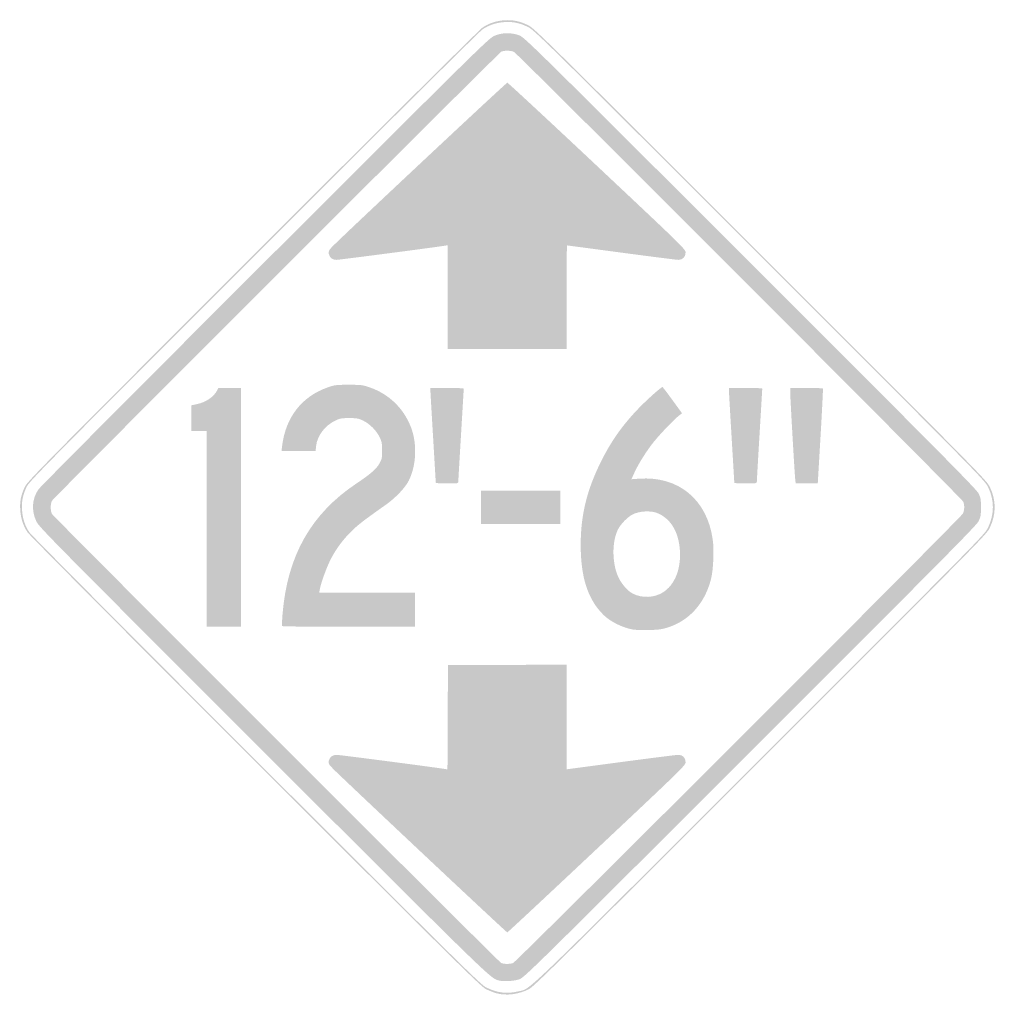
# Model space of a CAD drawing. Header units: inches. Extents: x -25.5 to 25.5, y -26 to 25.5.
import ezdxf

# ---------------------------------------------------------------- set-up
doc = ezdxf.new("R2010")
doc.units = ezdxf.units.IN
doc.header["$MEASUREMENT"] = 0

msp = doc.modelspace()

# ---------------------------------------------------------------- hatches: boundary and pattern name
h = msp.add_hatch(color=7)
edge = h.paths.add_edge_path()
edge.add_spline(control_points=[(-0.576, -25.383), (-0.711, -25.347), (-0.955, -25.251), (-1.117, -25.17), (-1.384, -25.038), (-2.554, -23.883), (-13.154, -13.289), (-19.78, -6.667), (-24.968, -1.445), (-25.062, -1.304), (-25.294, -0.958), (-25.415, -0.586), (-25.444, -0.136), (-25.472, 0.31), (-25.411, 0.622), (-25.21, 1.06), (-25.076, 1.349), (-24.429, 2.006), (-13.311, 13.13), (-6.67, 19.776), (-1.445, 24.968), (-1.304, 25.062), (-0.966, 25.288), (-0.59, 25.414), (-0.165, 25.443), (0.282, 25.474), (0.638, 25.4), (1.072, 25.188), (1.401, 25.026), (1.838, 24.596), (13.217, 13.217), (24.819, 1.616), (25.024, 1.407), (25.191, 1.06), (25.527, 0.363), (25.527, -0.348), (25.19, -1.06), (25.024, -1.409), (24.884, -1.551), (13.218, -13.215), (2.915, -23.515), (1.376, -25.035), (1.126, -25.164), (0.593, -25.439), (-0.057, -25.523), (-0.576, -25.383)], knot_values=[0, 0, 0, 0, 1, 1, 1, 2, 2, 2, 3, 3, 3, 4, 4, 4, 5, 5, 5, 6, 6, 6, 7, 7, 7, 8, 8, 8, 9, 9, 9, 10, 10, 10, 11, 11, 11, 12, 12, 12, 13, 13, 13, 14, 14, 14, 15, 15, 15, 15], degree=3, periodic=0)
edge = h.paths.add_edge_path(flags=0)
edge.add_spline(control_points=[(0.537, -25.289), (1.248, -25.122), (0.375, -25.959), (13.171, -13.167), (24.79, -1.551), (24.93, -1.409), (25.095, -1.06), (25.432, -0.348), (25.433, 0.363), (25.097, 1.06), (24.93, 1.407), (24.725, 1.615), (13.17, 13.17), (1.836, 24.503), (1.401, 24.932), (1.072, 25.093), (0.638, 25.306), (0.282, 25.38), (-0.165, 25.349), (-0.59, 25.319), (-0.966, 25.194), (-1.304, 24.968), (-1.445, 24.873), (-6.65, 19.702), (-13.264, 13.083), (-24.337, 2.004), (-24.982, 1.349), (-25.115, 1.06), (-25.317, 0.622), (-25.378, 0.31), (-25.35, -0.136), (-25.321, -0.586), (-25.199, -0.958), (-24.968, -1.304), (-24.873, -1.445), (-19.705, -6.647), (-13.107, -13.242), (-2.55, -23.793), (-1.384, -24.944), (-1.117, -25.076), (-0.546, -25.36), (-0.04, -25.425), (0.537, -25.289)], knot_values=[0, 0, 0, 0, 1, 1, 1, 2, 2, 2, 3, 3, 3, 4, 4, 4, 5, 5, 5, 6, 6, 6, 7, 7, 7, 8, 8, 8, 9, 9, 9, 10, 10, 10, 11, 11, 11, 12, 12, 12, 13, 13, 13, 14, 14, 14, 14], degree=3, periodic=0)
h = msp.add_hatch(color=7)
edge = h.paths.add_edge_path()
edge.add_spline(control_points=[(-0.495, -24.705), (-0.912, -24.578), (-1.078, -24.416), (-12.75, -12.747), (-23.808, -1.691), (-24.471, -1.019), (-24.605, -0.73), (-24.871, -0.154), (-24.83, 0.448), (-24.491, 0.942), (-24.401, 1.071), (-19.077, 6.425), (-12.659, 12.838), (-1.472, 24.017), (-0.977, 24.504), (-0.687, 24.63), (-0.29, 24.803), (0.194, 24.813), (0.612, 24.656), (0.887, 24.554), (1.22, 24.226), (12.682, 12.77), (22.661, 2.796), (24.489, 0.949), (24.598, 0.73), (24.711, 0.5), (24.726, 0.418), (24.726, 0), (24.726, -0.418), (24.711, -0.5), (24.598, -0.73), (24.489, -0.949), (22.661, -2.796), (12.682, -12.77), (1.308, -24.138), (0.885, -24.554), (0.622, -24.65), (0.341, -24.753), (-0.245, -24.782), (-0.495, -24.705)], knot_values=[0, 0, 0, 0, 1, 1, 1, 2, 2, 2, 3, 3, 3, 4, 4, 4, 5, 5, 5, 6, 6, 6, 7, 7, 7, 8, 8, 8, 9, 9, 9, 10, 10, 10, 11, 11, 11, 12, 12, 12, 13, 13, 13, 13], degree=3, periodic=0)
edge = h.paths.add_edge_path(flags=0)
edge.add_spline(control_points=[(0.291, -23.805), (0.46, -23.742), (23.688, -0.524), (23.784, -0.323), (23.866, -0.149), (23.875, 0.104), (23.805, 0.291), (23.75, 0.441), (0.544, 23.68), (0.344, 23.787), (0.193, 23.867), (-0.176, 23.876), (-0.321, 23.803), (-0.467, 23.729), (-23.705, 0.498), (-23.787, 0.344), (-23.874, 0.18), (-23.874, -0.18), (-23.787, -0.344), (-23.711, -0.487), (-0.476, -23.721), (-0.33, -23.801), (-0.209, -23.866), (0.121, -23.869), (0.291, -23.805)], knot_values=[0, 0, 0, 0, 1, 1, 1, 2, 2, 2, 3, 3, 3, 4, 4, 4, 5, 5, 5, 6, 6, 6, 7, 7, 7, 8, 8, 8, 8], degree=3, periodic=0)
h = msp.add_hatch(color=7)
edge = h.paths.add_edge_path()
edge.add_line((-3.132, 10.978), (-3.132, 13.69))
edge.add_line((-3.132, 13.69), (-3.309, 13.662))
edge.add_spline(control_points=[(-3.309, 13.662), (-3.992, 13.556), (-8.804, 12.928), (-8.937, 12.928), (-9.143, 12.928), (-9.292, 13.047), (-9.33, 13.241), (-9.354, 13.365), (-9.331, 13.418), (-9.186, 13.579), (-8.857, 13.944), (-0.067, 22.183), (-0.008, 22.183), (0.025, 22.183), (2.133, 20.226), (4.677, 17.834), (9.212, 13.57), (9.302, 13.482), (9.302, 13.309), (9.302, 13.086), (9.148, 12.928), (8.93, 12.928), (8.846, 12.928), (7.508, 13.098), (5.958, 13.305), (4.407, 13.512), (3.127, 13.682), (3.112, 13.682), (3.097, 13.682), (3.085, 12.463), (3.085, 10.974)], knot_values=[0, 0, 0, 0, 1, 1, 1, 2, 2, 2, 3, 3, 3, 4, 4, 4, 5, 5, 5, 6, 6, 6, 7, 7, 7, 8, 8, 8, 9, 9, 9, 10, 10, 10, 10], degree=3, periodic=0)
edge.add_line((3.085, 10.974), (3.085, 8.265))
edge.add_line((3.085, 8.265), (-0.024, 8.265))
edge.add_line((-0.024, 8.265), (-3.132, 8.265))
edge.add_line((-3.132, 8.265), (-3.132, 10.978))
h = msp.add_hatch(color=7)
edge = h.paths.add_edge_path()
edge.add_line((-15.707, -1.13), (-15.707, 3.98))
edge.add_line((-15.707, 3.98), (-16.107, 3.98))
edge.add_line((-16.107, 3.98), (-16.507, 3.98))
edge.add_line((-16.507, 3.98), (-16.507, 4.656))
edge.add_line((-16.507, 4.656), (-16.507, 5.332))
edge.add_line((-16.507, 5.332), (-16.239, 5.386))
edge.add_spline(control_points=[(-16.239, 5.386), (-15.758, 5.483), (-15.34, 5.763), (-15.159, 6.111)], knot_values=[0, 0, 0, 0, 1, 1, 1, 1], degree=3, periodic=0)
edge.add_line((-15.159, 6.111), (-15.092, 6.24))
edge.add_line((-15.092, 6.24), (-14.505, 6.24))
edge.add_line((-14.505, 6.24), (-13.917, 6.24))
edge.add_line((-13.917, 6.24), (-13.917, 0))
edge.add_line((-13.917, 0), (-13.917, -6.24))
edge.add_line((-13.917, -6.24), (-14.812, -6.24))
edge.add_line((-14.812, -6.24), (-15.707, -6.24))
edge.add_line((-15.707, -6.24), (-15.707, -1.13))
h = msp.add_hatch(color=7)
edge = h.paths.add_edge_path()
edge.add_spline(control_points=[(-11.77, -6.2), (-11.783, -6.178), (-11.773, -5.898), (-11.746, -5.576), (-11.496, -2.521), (-10.256, -0.333), (-7.875, 1.255), (-7.161, 1.731), (-6.843, 2.009), (-6.687, 2.289), (-6.56, 2.518), (-6.546, 2.584), (-6.546, 2.967), (-6.546, 3.329), (-6.565, 3.431), (-6.673, 3.661), (-6.835, 4.006), (-7.203, 4.374), (-7.548, 4.536), (-7.782, 4.646), (-7.878, 4.663), (-8.265, 4.663), (-8.652, 4.663), (-8.749, 4.646), (-8.982, 4.536), (-9.53, 4.279), (-9.939, 3.739), (-9.995, 3.198)], knot_values=[0, 0, 0, 0, 1, 1, 1, 2, 2, 2, 3, 3, 3, 4, 4, 4, 5, 5, 5, 6, 6, 6, 7, 7, 7, 8, 8, 8, 9, 9, 9, 9], degree=3, periodic=0)
edge.add_line((-9.995, 3.198), (-10.021, 2.944))
edge.add_line((-10.021, 2.944), (-10.911, 2.944))
edge.add_line((-10.911, 2.944), (-11.801, 2.944))
edge.add_line((-11.801, 2.944), (-11.771, 3.191))
edge.add_spline(control_points=[(-11.771, 3.191), (-11.587, 4.71), (-10.742, 5.796), (-9.372, 6.272), (-9.025, 6.392), (-8.94, 6.403), (-8.289, 6.403), (-7.638, 6.403), (-7.553, 6.392), (-7.206, 6.272), (-6.199, 5.922), (-5.443, 5.199), (-5.05, 4.213), (-4.709, 3.356), (-4.753, 2.19), (-5.155, 1.393), (-5.341, 1.024), (-5.841, 0.499), (-6.342, 0.143), (-7.506, -0.682), (-7.756, -0.873), (-8.096, -1.198), (-8.56, -1.643), (-8.937, -2.144), (-9.222, -2.695), (-9.439, -3.115), (-9.736, -3.928), (-9.798, -4.274)], knot_values=[0, 0, 0, 0, 1, 1, 1, 2, 2, 2, 3, 3, 3, 4, 4, 4, 5, 5, 5, 6, 6, 6, 7, 7, 7, 8, 8, 8, 9, 9, 9, 9], degree=3, periodic=0)
edge.add_line((-9.798, -4.274), (-9.83, -4.451))
edge.add_line((-9.83, -4.451), (-7.329, -4.451))
edge.add_line((-7.329, -4.451), (-4.827, -4.451))
edge.add_line((-4.827, -4.451), (-4.827, -5.345))
edge.add_line((-4.827, -5.345), (-4.827, -6.24))
edge.add_line((-4.827, -6.24), (-8.286, -6.24))
edge.add_spline(control_points=[(-8.286, -6.24), (-10.189, -6.24), (-11.756, -6.222), (-11.77, -6.2)], knot_values=[0, 0, 0, 0, 1, 1, 1, 1], degree=3, periodic=0)
h = msp.add_hatch(color=7)
edge = h.paths.add_edge_path()
edge.add_spline(control_points=[(-3.744, 1.283), (-3.745, 1.303), (-3.808, 2.378), (-3.885, 3.674), (-3.963, 4.969), (-4.026, 6.076), (-4.027, 6.134)], knot_values=[0, 0, 0, 0, 1, 1, 1, 2, 2, 2, 2], degree=3, periodic=0)
edge.add_line((-4.027, 6.134), (-4.027, 6.24))
edge.add_line((-4.027, 6.24), (-3.155, 6.24))
edge.add_spline(control_points=[(-3.155, 6.24), (-2.676, 6.24), (-2.284, 6.222), (-2.284, 6.199), (-2.284, 6.176), (-2.348, 5.1), (-2.425, 3.809), (-2.503, 2.517), (-2.567, 1.412), (-2.567, 1.354), (-2.567, 1.25), (-2.576, 1.248), (-3.155, 1.248), (-3.479, 1.248), (-3.744, 1.264), (-3.744, 1.283)], knot_values=[0, 0, 0, 0, 1, 1, 1, 2, 2, 2, 3, 3, 3, 4, 4, 4, 5, 5, 5, 5], degree=3, periodic=0)
h = msp.add_hatch(color=7)
edge = h.paths.add_edge_path()
edge.add_spline(control_points=[(6.538, -6.38), (6.009, -6.285), (5.386, -5.977), (5.033, -5.635), (4.203, -4.831), (3.823, -3.676), (3.824, -1.955), (3.824, -0.377), (4.155, 0.954), (4.925, 2.473), (5.457, 3.522), (6.036, 4.332), (6.874, 5.198), (7.299, 5.636), (8.027, 6.287), (8.093, 6.287), (8.107, 6.287), (8.343, 5.978), (8.617, 5.601)], knot_values=[0, 0, 0, 0, 1, 1, 1, 2, 2, 2, 3, 3, 3, 4, 4, 4, 5, 5, 5, 6, 6, 6, 6], degree=3, periodic=0)
edge.add_line((8.617, 5.601), (9.116, 4.914))
edge.add_line((9.116, 4.914), (8.985, 4.816))
edge.add_spline(control_points=[(8.985, 4.816), (8.685, 4.592), (7.832, 3.688), (7.505, 3.248), (7.127, 2.737), (6.786, 2.173), (6.595, 1.741)], knot_values=[0, 0, 0, 0, 1, 1, 1, 2, 2, 2, 2], degree=3, periodic=0)
edge.add_line((6.595, 1.741), (6.475, 1.469))
edge.add_line((6.475, 1.469), (6.877, 1.498))
edge.add_spline(control_points=[(6.877, 1.498), (8.929, 1.643), (10.418, 0.416), (10.717, -1.666), (10.798, -2.225), (10.751, -3.285), (10.624, -3.768), (10.295, -5.023), (9.5, -5.91), (8.383, -6.271), (8.074, -6.372), (7.897, -6.396), (7.394, -6.408), (7.057, -6.417), (6.672, -6.404), (6.538, -6.38)], knot_values=[0, 0, 0, 0, 1, 1, 1, 2, 2, 2, 3, 3, 3, 4, 4, 4, 5, 5, 5, 5], degree=3, periodic=0)
edge = h.paths.add_edge_path(flags=0)
edge.add_spline(control_points=[(7.945, -4.534), (8.664, -4.205), (9.072, -3.331), (9.005, -2.261), (8.943, -1.263), (8.506, -0.556), (7.784, -0.284), (7.459, -0.162), (6.866, -0.2), (6.546, -0.364), (6.274, -0.503), (5.917, -0.864), (5.774, -1.146), (5.437, -1.806), (5.458, -2.988), (5.819, -3.705), (5.951, -3.967), (6.202, -4.275), (6.394, -4.412), (6.815, -4.712), (7.448, -4.762), (7.945, -4.534)], knot_values=[0, 0, 0, 0, 1, 1, 1, 2, 2, 2, 3, 3, 3, 4, 4, 4, 5, 5, 5, 6, 6, 6, 7, 7, 7, 7], degree=3, periodic=0)
h = msp.add_hatch(color=7)
edge = h.paths.add_edge_path()
edge.add_spline(control_points=[(11.845, 1.283), (11.845, 1.303), (11.781, 2.378), (11.704, 3.674), (11.626, 4.969), (11.563, 6.076), (11.563, 6.134)], knot_values=[0, 0, 0, 0, 1, 1, 1, 2, 2, 2, 2], degree=3, periodic=0)
edge.add_line((11.563, 6.134), (11.562, 6.24))
edge.add_line((11.562, 6.24), (12.434, 6.24))
edge.add_spline(control_points=[(12.434, 6.24), (12.913, 6.24), (13.305, 6.224), (13.305, 6.205), (13.305, 6.186), (13.241, 5.11), (13.164, 3.815), (13.086, 2.52), (13.023, 1.412), (13.023, 1.354), (13.022, 1.25), (13.013, 1.248), (12.434, 1.248), (12.11, 1.248), (11.845, 1.264), (11.845, 1.283)], knot_values=[0, 0, 0, 0, 1, 1, 1, 2, 2, 2, 3, 3, 3, 4, 4, 4, 5, 5, 5, 5], degree=3, periodic=0)
h = msp.add_hatch(color=7)
edge = h.paths.add_edge_path()
edge.add_spline(control_points=[(15.028, 1.448), (14.997, 1.698), (14.763, 5.767), (14.764, 6.04)], knot_values=[0, 0, 0, 0, 1, 1, 1, 1], degree=3, periodic=0)
edge.add_line((14.764, 6.04), (14.765, 6.24))
edge.add_line((14.765, 6.24), (15.61, 6.24))
edge.add_spline(control_points=[(15.61, 6.24), (16.075, 6.24), (16.463, 6.224), (16.474, 6.205), (16.484, 6.186), (16.428, 5.062), (16.349, 3.709)], knot_values=[0, 0, 0, 0, 1, 1, 1, 2, 2, 2, 2], degree=3, periodic=0)
edge.add_line((16.349, 3.709), (16.204, 1.248))
edge.add_line((16.204, 1.248), (15.629, 1.248))
edge.add_line((15.629, 1.248), (15.053, 1.248))
edge.add_line((15.053, 1.248), (15.028, 1.448))
msp.add_hatch(color=7).paths.add_polyline_path([(-1.389, 0), (-1.389, 0.871), (0.683, 0.871), (2.755, 0.871), (2.755, 0), (2.755, -0.871), (0.683, -0.871), (-1.389, -0.871), (-1.389, 0)])
h = msp.add_hatch(color=7)
edge = h.paths.add_edge_path()
edge.add_spline(control_points=[(-4.404, -18.107), (-6.8, -15.854), (-8.895, -13.872), (-9.06, -13.704), (-9.335, -13.424), (-9.358, -13.385), (-9.331, -13.245), (-9.292, -13.044), (-9.144, -12.928), (-8.926, -12.928), (-8.782, -12.928), (-3.917, -13.563), (-3.309, -13.661)], knot_values=[0, 0, 0, 0, 1, 1, 1, 2, 2, 2, 3, 3, 3, 4, 4, 4, 4], degree=3, periodic=0)
edge.add_line((-3.309, -13.661), (-3.133, -13.69))
edge.add_line((-3.133, -13.69), (-3.121, -10.966))
edge.add_line((-3.121, -10.966), (-3.108, -8.242))
edge.add_line((-3.108, -8.242), (-0.012, -8.23))
edge.add_line((-0.012, -8.23), (3.085, -8.218))
edge.add_line((3.085, -8.218), (3.085, -10.95))
edge.add_spline(control_points=[(3.085, -10.95), (3.085, -12.452), (3.091, -13.682), (3.098, -13.682), (3.105, -13.682), (4.382, -13.512), (5.934, -13.305), (7.487, -13.098), (8.834, -12.928), (8.927, -12.928), (9.15, -12.928), (9.302, -13.084), (9.302, -13.314), (9.302, -13.475), (9.131, -13.642), (4.663, -17.844), (2.112, -20.243), (0.009, -22.206), (-0.011, -22.205), (-0.031, -22.204), (-2.008, -20.36), (-4.404, -18.107)], knot_values=[0, 0, 0, 0, 1, 1, 1, 2, 2, 2, 3, 3, 3, 4, 4, 4, 5, 5, 5, 6, 6, 6, 7, 7, 7, 7], degree=3, periodic=0)

doc.saveas('drawing.dxf')
